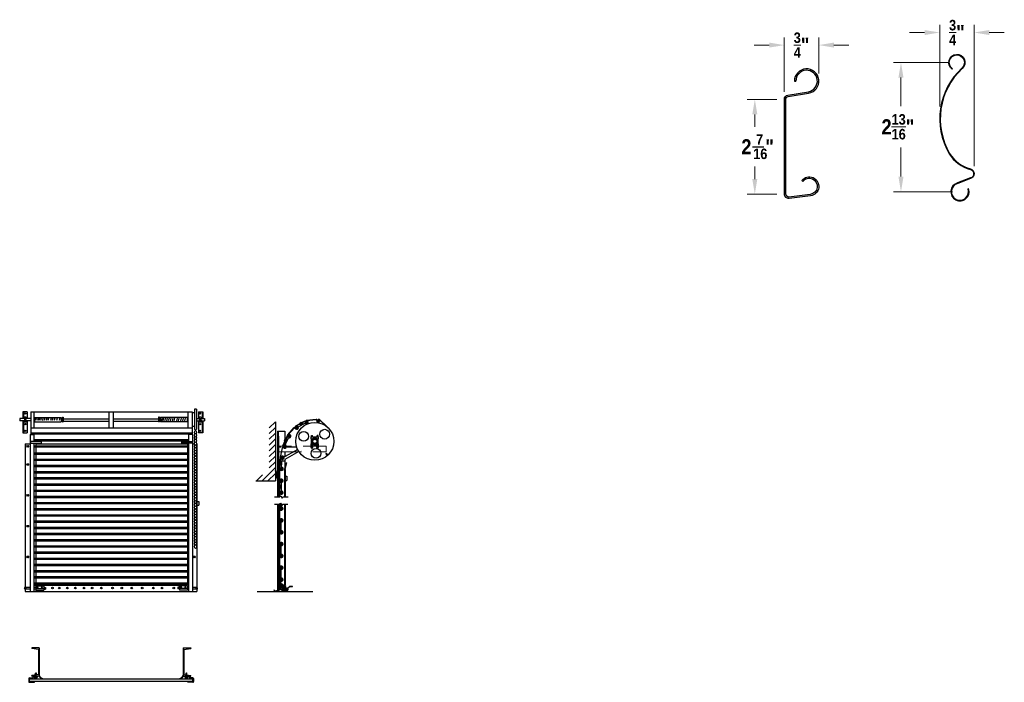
# Model space of a CAD drawing. Header units: inches. Extents: x 26215 to 26716, y 435 to 703.
# Tile 4 of 6: x 26694 to 26716, y 476 to 490. Entities that reach past the tile are written whole.
import ezdxf

# ---------------------------------------------------------------- set-up
doc = ezdxf.new("R2010")
doc.units = ezdxf.units.IN
doc.header["$MEASUREMENT"] = 0
doc.linetypes.add('HIDDENX2', pattern=[0.75, 0.5, -0.25])
doc.linetypes.add('Overhead 1_16_', pattern=[0.101562, 0.0625, -0.039062])
for name, color, linetype, lineweight in [('A-ANNO-DIMS', 1, 'Continuous', 9), ('A-SECT-MBND', 5, 'Overhead 1_16_', 9), ('SDTL', 6, 'Continuous', 25)]:
    doc.layers.add(name, color=color, linetype=linetype, lineweight=lineweight)
for name, color, linetype in [('A-ANNO-LEGN', 7, 'Continuous'), ('A-DETL-MCUT', 2, 'Continuous'), ('A-ELEV-PATT', 8, 'Continuous'), ('A-SECT-MCUT', 2, 'Continuous'), ('A-SECT-PATT', 8, 'Continuous')]:
    doc.layers.add(name, color=color, linetype=linetype)
doc.styles.add('BOLD', font='bold.shx', dxfattribs={"width": 0.9})
doc.dimstyles.new('DIM3.5', dxfattribs={"dimscale": 3.5, "dimtxt": 0.0625, "dimasz": 0.09375, "dimexe": 0.046875, "dimexo": 0.046875, "dimgap": 0.046875, "dimtad": 0, "dimdec": 4, "dimzin": 3, "dimdsep": 46, "dimlunit": 4, "dimtxsty": 'BOLD', "dimcen": 0.09, "dimclrd": 256, "dimclre": 256, "dimclrt": 256, "dimaunit": 1, "dimazin": 0, "dimtfac": 0.7, "dimtdec": 4, "dimtix": 1, "dimtofl": 0, "dimtmove": 2, "dimatfit": 3, "dimfxl": 1, "dimfrac": 1, "dimtolj": 1, "dimtzin": 0, "dimlwd": -1, "dimlwe": -1, "dimarcsym": 0})

# ---------------------------------------------------------------- blocks, each defined once
blk = doc.blocks.new('*D134')
at = {"layer": 'A-ANNO-DIMS', "transparency": 16777216}
for p, q in [((26714.402, 488.305), (26714.402, 490.077)), ((26715.152, 487.005), (26715.152, 490.077)), ((26714.074, 489.913), (26713.745, 489.913)), ((26715.48, 489.913), (26715.808, 489.913))]:
    blk.add_line(p, q, dxfattribs=at)
for points in [[(26714.074, 489.967), (26714.074, 489.858), (26714.402, 489.913)], [(26715.48, 489.967), (26715.48, 489.858), (26715.152, 489.913)]]:
    blk.add_solid(points, dxfattribs=at)
at = {"layer": 'Defpoints', "color": 0, "transparency": 16777216}
for p in [(26714.402, 489.913), (26714.402, 488.141), (26715.152, 486.84)]:
    blk.add_point(p, dxfattribs=at)
at = {"layer": 'A-ANNO-DIMS', "transparency": 16777216, "insert": (26714.777, 489.913), "char_height": 0.32812, "attachment_point": 5, "style": 'BOLD'}
blk.add_mtext('\\A1;{\\H0.7x;\\S3/4;}"', dxfattribs=at)
blk = doc.blocks.new('*D135')
at = {"layer": 'A-ANNO-DIMS', "transparency": 16777216}
for p, q in [((26714.612, 489.261), (26713.396, 489.261)), ((26713.56, 488.933), (26713.56, 488.308)), ((26713.56, 486.776), (26713.56, 487.414)), ((26714.679, 486.448), (26713.396, 486.448))]:
    blk.add_line(p, q, dxfattribs=at)
for points in [[(26713.505, 488.933), (26713.615, 488.933), (26713.56, 489.261)], [(26713.505, 486.776), (26713.615, 486.776), (26713.56, 486.448)]]:
    blk.add_solid(points, dxfattribs=at)
at = {"layer": 'Defpoints', "color": 0, "transparency": 16777216}
for p in [(26714.776, 489.261), (26713.56, 486.448), (26714.843, 486.448)]:
    blk.add_point(p, dxfattribs=at)
at = {"layer": 'A-ANNO-DIMS', "transparency": 16777216, "insert": (26713.494, 487.861), "char_height": 0.32812, "attachment_point": 5, "style": 'BOLD'}
blk.add_mtext('\\A1;2{\\H0.7x;\\S13/16;}"', dxfattribs=at)
blk = doc.blocks.new('*D136')
at = {"layer": 'A-ANNO-DIMS', "transparency": 16777216}
for p, q in [((26710.695, 489.639), (26710.367, 489.639)), ((26711.023, 488.622), (26711.023, 489.803)), ((26711.773, 489.02), (26711.773, 489.803)), ((26712.101, 489.639), (26712.429, 489.639))]:
    blk.add_line(p, q, dxfattribs=at)
for points in [[(26710.695, 489.694), (26710.695, 489.585), (26711.023, 489.639)], [(26712.101, 489.694), (26712.101, 489.585), (26711.773, 489.639)]]:
    blk.add_solid(points, dxfattribs=at)
at = {"layer": 'Defpoints', "color": 0, "transparency": 16777216}
for p in [(26711.773, 489.639), (26711.773, 488.856), (26711.023, 488.458)]:
    blk.add_point(p, dxfattribs=at)
at = {"layer": 'A-ANNO-DIMS', "transparency": 16777216, "insert": (26711.398, 489.639), "char_height": 0.32812, "attachment_point": 5, "style": 'BOLD'}
blk.add_mtext('\\A1;{\\H0.7x;\\S3/4;}"', dxfattribs=at)
blk = doc.blocks.new('11')
for p, q in [((-0.012, 0.008), (-0.004, 0.016)), ((-0.012, -0.008), (-0.012, 0.008)), ((0, 0.056), (0, 0.076)), ((0.013, 0.079), (0.009, 0.079)), ((0.02, -0.053), (0.02, 0.055)), ((-0.012, -0.008), (-0.004, -0.016)), ((0.019, -0.069), (0.016, -0.067))]:
    blk.add_line(p, q)
for points in [[(0.016, -0.067, -0.934658), (0.034, -0.077, -0.045907), (0.031, -0.08, -0.199496), (0.024, -0.083), (0.003, -0.083, -0.414214), (-0.004, -0.076), (-0.004, 0.056, -0.415233), (0.003, 0.064), (0.025, 0.064, 0.391216), (0.036, 0.079, 0.905476), (0.013, 0.079, 1)], [(0.019, -0.069, -0.916709), (0.03, -0.075, -0.042013), (0.028, -0.077, -0.199496), (0.024, -0.079), (0.003, -0.079, -0.414214), (0, -0.076), (0, 0.056, -0.415712), (0.003, 0.06), (0.026, 0.06, 0.397501), (0.04, 0.079, 0.914868), (0.009, 0.079, 0.903652)]]:
    blk.add_lwpolyline(points, format="xyb")
blk.add_lwpolyline([(0, 0.024), (0.006, 0.024), (0.006, -0.024), (0, -0.024)], close=True)
for centre, start, end in [((0.021, 0.076), 266.1437, 181.5963), ((0.021, -0.074), 178.4037, 93.8563)]:
    blk.add_arc(centre, 0.0209, start, end)
blk = doc.blocks.new('13')
for p, q in [((-0.012, 0.008), (-0.004, 0.016)), ((-0.012, -0.008), (-0.012, 0.008)), ((0, 0.049), (0, 0.069)), ((0.013, 0.071), (0.009, 0.071)), ((0.02, -0.053), (0.02, 0.047)), ((-0.012, -0.008), (-0.004, -0.016)), ((0.019, -0.069), (0.016, -0.067))]:
    blk.add_line(p, q)
for points in [[(0.016, -0.067, -0.934658), (0.034, -0.077, -0.045907), (0.031, -0.08, -0.199496), (0.024, -0.083), (0.003, -0.083, -0.414214), (-0.004, -0.076), (-0.004, 0.049, -0.415233), (0.003, 0.056), (0.025, 0.056, 0.391216), (0.036, 0.071, 0.905476), (0.013, 0.071, 1)], [(0.019, -0.069, -0.916709), (0.03, -0.075, -0.042013), (0.028, -0.077, -0.199496), (0.024, -0.079), (0.003, -0.079, -0.414214), (0, -0.076), (0, 0.049, -0.415712), (0.003, 0.052), (0.026, 0.052, 0.397501), (0.04, 0.071, 0.914868), (0.009, 0.071, 0.903652)]]:
    blk.add_lwpolyline(points, format="xyb")
blk.add_lwpolyline([(0, 0.024), (0.006, 0.024), (0.006, -0.024), (0, -0.024)], close=True)
for centre, start, end in [((0.021, 0.068), 266.1437, 181.5963), ((0.021, -0.074), 178.4037, 93.8563)]:
    blk.add_arc(centre, 0.0209, start, end)
blk = doc.blocks.new('14')
for p, q in [((0.013, 0.085), (0.009, 0.085)), ((0.019, -0.055), (0.016, -0.053))]:
    blk.add_line(p, q)
for points in [[(0.016, -0.053, -0.934658), (0.034, -0.063, -0.045907), (0.031, -0.066, -0.199496), (0.024, -0.07), (0.003, -0.07, -0.414214), (-0.004, -0.062), (-0.004, 0.062, -0.415233), (0.003, 0.07), (0.025, 0.07, 0.391216), (0.036, 0.085, 0.905476), (0.013, 0.085, 1)], [(0.019, -0.055, -0.916709), (0.03, -0.061, -0.042013), (0.028, -0.064, -0.199496), (0.024, -0.066), (0.003, -0.066, -0.414214), (0, -0.062), (0, 0.062, -0.415712), (0.003, 0.066), (0.026, 0.066, 0.397501), (0.04, 0.085, 0.914868), (0.009, 0.085, 0.903652)]]:
    blk.add_lwpolyline(points, format="xyb")
blk = doc.blocks.new('12')
for p, q in [((0.013, 0.088), (0.009, 0.088)), ((0.019, -0.059), (0.016, -0.057))]:
    blk.add_line(p, q)
for points in [[(0.016, -0.057, -0.934658), (0.034, -0.067, -0.045907), (0.031, -0.07, -0.199496), (0.024, -0.073), (0.003, -0.073, -0.414214), (-0.004, -0.066), (-0.004, 0.066, -0.415233), (0.003, 0.073), (0.025, 0.073, 0.391216), (0.036, 0.089, 0.905476), (0.013, 0.088, 1)], [(0.019, -0.059, -0.916709), (0.03, -0.065, -0.042013), (0.028, -0.068, -0.199496), (0.024, -0.07), (0.003, -0.07, -0.414214), (0, -0.066), (0, 0.066, -0.415712), (0.003, 0.07), (0.026, 0.07, 0.397501), (0.04, 0.089, 0.914868), (0.009, 0.088, 0.903652)]]:
    blk.add_lwpolyline(points, format="xyb")

msp = doc.modelspace()

# ---------------------------------------------------------------- hatches: boundary and pattern name
at = {"layer": 'SDTL'}
h = msp.add_hatch(color=256, dxfattribs=at)
h.dxf.hatch_style = 1
h.paths.add_polyline_path([(26694.81481, 475.92503), (26694.81481, 475.90482, 0.20132712), (26694.8777, 475.84474), (26694.89963, 475.84474, -0.15638045)])
h = msp.add_hatch(color=256, dxfattribs=at)
h.dxf.hatch_style = 1
h.paths.add_polyline_path([(26697.94757, 475.92503), (26697.94757, 475.90482, -0.20132712), (26697.88468, 475.84474), (26697.86275, 475.84474, 0.15638045)])

# ---------------------------------------------------------------- linework, layer by layer
at = {"layer": 'A-ANNO-DIMS'}
for p, q in [((26710.85906, 488.45782), (26710.2172, 488.45782)), ((26710.38126, 488.1297), (26710.38126, 487.85886)), ((26710.38126, 486.72345), (26710.38126, 486.99428)), ((26710.85906, 486.39532), (26710.2172, 486.39532))]:
    msp.add_line(p, q, dxfattribs=at)
for points in [[(26710.32657, 488.1297), (26710.43595, 488.1297), (26710.38126, 488.45782)], [(26710.32657, 486.72345), (26710.43595, 486.72345), (26710.38126, 486.39532)]]:
    msp.add_solid(points, dxfattribs=at)
at = {"layer": 'A-ANNO-LEGN'}
for p, q in [((26710.33261, 487.42657), (26710.57425, 487.42657)), ((26698.14692, 480.96119), (26698.19596, 480.96119))]:
    msp.add_line(p, q, dxfattribs=at)
at = {"layer": 'A-DETL-MCUT'}
for p, q in [((26714.68349, 489.12478), (26714.67688, 489.1151)), ((26711.24187, 488.85623), (26711.27312, 488.85623)), ((26711.40295, 486.69207), (26711.42757, 486.67283)), ((26715.01987, 486.51085), (26715.03092, 486.51476)), ((26694.71418, 475.8837), (26694.71418, 475.89341)), ((26694.71418, 475.8837), (26694.77248, 475.8837)), ((26694.7239, 475.86427), (26694.7239, 475.8837)), ((26694.74333, 475.97979), (26694.73362, 475.9725)), ((26694.73362, 475.93607), (26694.73362, 475.9725)), ((26694.73362, 475.96652), (26694.75305, 475.96822)), ((26694.73362, 475.96042), (26694.75305, 475.96212)), ((26694.73362, 475.95433), (26694.75305, 475.95603)), ((26694.73362, 475.94823), (26694.75305, 475.94993)), ((26694.73362, 475.94214), (26694.75297, 475.94383)), ((26694.73362, 475.86427), (26694.73362, 475.8837)), ((26694.74333, 475.97979), (26694.75305, 475.9725)), ((26694.75305, 475.93607), (26694.75305, 475.9725)), ((26694.75305, 475.86427), (26694.75305, 475.8837)), ((26694.76276, 475.86427), (26694.76276, 475.8837)), ((26694.77248, 475.8837), (26694.77248, 475.89341)), ((26697.9899, 475.8837), (26697.9899, 475.89342)), ((26698.0482, 475.8837), (26697.9899, 475.8837)), ((26697.99962, 475.86427), (26697.99962, 475.8837)), ((26698.01905, 475.97979), (26698.00933, 475.9725)), ((26698.00933, 475.93607), (26698.00933, 475.9725)), ((26698.02877, 475.96652), (26698.00933, 475.96822)), ((26698.02877, 475.96043), (26698.00933, 475.96213)), ((26698.02877, 475.95433), (26698.00933, 475.95603)), ((26698.02877, 475.94824), (26698.00933, 475.94994)), ((26698.00933, 475.86427), (26698.00933, 475.8837)), ((26698.02877, 475.94214), (26698.00941, 475.94384)), ((26698.01905, 475.97979), (26698.02877, 475.9725)), ((26698.02877, 475.93607), (26698.02877, 475.9725)), ((26698.02877, 475.86427), (26698.02877, 475.8837)), ((26698.03848, 475.86427), (26698.03848, 475.8837)), ((26698.0482, 475.8837), (26698.0482, 475.89342)), ((26694.7239, 475.86427), (26694.76276, 475.86427)), ((26698.03848, 475.86427), (26697.99962, 475.86427))]:
    msp.add_line(p, q, dxfattribs=at)
for points in [[(26714.68349, 489.12478, -2.89597351), (26714.88639, 489.13816, 0.35396554), (26714.60904, 487.27488, 0.19000812), (26715.06926, 486.93339, -0.76008737), (26715.06926, 486.74749), (26714.79027, 486.63994, 2.53823854), (26715.03092, 486.51476)], [(26714.67688, 489.1151, -2.89503822), (26714.89426, 489.12948, 0.35395222), (26714.61913, 487.28083, 0.18994369), (26715.0724, 486.94468, -0.76008737), (26715.0724, 486.7362), (26714.7934, 486.62865, 2.53823854), (26715.01987, 486.51085, 2.53823854)], [(26711.40295, 486.69207, -1.49660576), (26711.59132, 486.35912), (26711.1283, 486.30227, -0.45046715), (26711.02312, 486.39532), (26711.02312, 488.45782, -0.3662249), (26711.10133, 488.55027), (26711.54636, 488.6251, 2.15569355), (26711.27312, 488.85623, 2.15569355)], [(26711.42757, 486.67283, -1.49660576), (26711.58751, 486.39014), (26711.12449, 486.33329, -0.45046715), (26711.05437, 486.39532), (26711.05437, 488.45782, -0.3662249), (26711.10651, 488.51946), (26711.55154, 488.59428, 2.15569355), (26711.24187, 488.85623)]]:
    msp.add_lwpolyline(points, format="xyb", dxfattribs=at)
at = {"layer": 'A-ELEV-PATT'}
for p, q in [((26694.74969, 481.51987), (26694.73641, 481.46602)), ((26694.79008, 481.51987), (26694.77679, 481.46602)), ((26694.82394, 481.51987), (26694.81065, 481.46602)), ((26694.85739, 481.51987), (26694.84411, 481.46602)), ((26694.89778, 481.51987), (26694.88449, 481.46602)), ((26694.93816, 481.51987), (26694.92488, 481.46602)), ((26694.97855, 481.51987), (26694.96526, 481.46602)), ((26695.01893, 481.51987), (26695.00565, 481.46602)), ((26695.07278, 481.51987), (26695.0595, 481.46602)), ((26695.11317, 481.51987), (26695.09989, 481.46602)), ((26695.15356, 481.51987), (26695.14027, 481.46602)), ((26695.2074, 481.51987), (26695.19412, 481.46602)), ((26695.26125, 481.51987), (26695.24797, 481.46602)), ((26697.4921, 481.52277), (26697.47577, 481.46133)), ((26697.51903, 481.52277), (26697.50269, 481.46133)), ((26697.55941, 481.52277), (26697.54308, 481.46133)), ((26697.5998, 481.52277), (26697.58346, 481.46133)), ((26697.64018, 481.52277), (26697.62385, 481.46133)), ((26697.68057, 481.52277), (26697.66424, 481.46133)), ((26697.72096, 481.52277), (26697.70462, 481.46133)), ((26697.76134, 481.52277), (26697.74501, 481.46133)), ((26697.81519, 481.52277), (26697.79886, 481.46133)), ((26697.85558, 481.52277), (26697.83924, 481.46133)), ((26697.90293, 481.52277), (26697.88659, 481.46133)), ((26697.94981, 481.52277), (26697.93348, 481.46133)), ((26697.9902, 481.52277), (26697.97386, 481.46133)), ((26694.63332, 481.20351), (26698.14231, 481.20351)), ((26694.63332, 481.17659), (26698.14231, 481.17659)), ((26694.70063, 481.05543), (26698.06615, 481.05543)), ((26694.70063, 481.0285), (26698.06615, 481.0285)), ((26694.70063, 480.92081), (26698.06615, 480.92081)), ((26694.70063, 480.89388), (26698.06615, 480.89388)), ((26694.70063, 480.76411), (26698.06615, 480.76411)), ((26694.70063, 480.73718), (26698.06615, 480.73718)), ((26694.70063, 480.62949), (26698.06615, 480.62949)), ((26694.70063, 480.60256), (26698.06615, 480.60256)), ((26694.70063, 480.49486), (26698.06615, 480.49486)), ((26694.70063, 480.46794), (26698.06615, 480.46794)), ((26694.70063, 480.36024), (26698.06615, 480.36024)), ((26694.70063, 480.33332), (26698.06615, 480.33332)), ((26694.70063, 480.22562), (26698.06615, 480.22562)), ((26694.70063, 480.1987), (26698.06615, 480.1987)), ((26694.70063, 480.091), (26698.06615, 480.091)), ((26694.70063, 480.06408), (26698.06615, 480.06408)), ((26694.70063, 479.95638), (26698.06615, 479.95638)), ((26694.70063, 479.92946), (26698.06615, 479.92946)), ((26694.70063, 479.82176), (26698.06615, 479.82176)), ((26694.70063, 479.79484), (26698.06615, 479.79484)), ((26694.70063, 479.68714), (26698.06615, 479.68714)), ((26694.70063, 479.66021), (26698.06615, 479.66021)), ((26694.70063, 479.55252), (26698.06615, 479.55252)), ((26694.70063, 479.52559), (26698.06615, 479.52559)), ((26694.70063, 479.4179), (26698.06615, 479.4179)), ((26694.70063, 479.39097), (26698.06615, 479.39097)), ((26694.70063, 479.28328), (26698.06615, 479.28328)), ((26694.70063, 479.25635), (26698.06615, 479.25635)), ((26694.70063, 479.14865), (26698.06615, 479.14865)), ((26694.70063, 479.12173), (26698.06615, 479.12173)), ((26694.70063, 479.01403), (26698.06615, 479.01403)), ((26694.70063, 478.98711), (26698.06615, 478.98711)), ((26694.70063, 478.87941), (26698.06615, 478.87941)), ((26694.70063, 478.85249), (26698.06615, 478.85249)), ((26694.70063, 478.74479), (26698.06615, 478.74479)), ((26694.70063, 478.71787), (26698.06615, 478.71787)), ((26694.70063, 478.61017), (26698.06615, 478.61017)), ((26694.70063, 478.58325), (26698.06615, 478.58325)), ((26694.70063, 478.47555), (26698.06615, 478.47555)), ((26694.70063, 478.44863), (26698.06615, 478.44863)), ((26694.70063, 478.34093), (26698.06615, 478.34093)), ((26694.70063, 478.314), (26698.06615, 478.314)), ((26694.70063, 478.20631), (26698.06615, 478.20631)), ((26694.70063, 478.17938), (26698.06615, 478.17938)), ((26694.70063, 478.07169), (26698.06615, 478.07169)), ((26694.70063, 478.04476), (26698.06615, 478.04476)), ((26694.70063, 477.93707), (26698.06615, 477.93707)), ((26694.70063, 477.91014), (26698.06615, 477.91014))]:
    msp.add_line(p, q, dxfattribs=at)
at = {"layer": 'A-SECT-MBND', "linetype": 'HIDDENX2'}
msp.add_lwpolyline([(26700.01822, 480.78921), (26701.05553, 480.78921), (26701.05553, 480.9128), (26700.01822, 480.9128)], dxfattribs=at)
at = {"layer": 'A-SECT-MCUT'}
msp.add_arc((26700.50137, 480.82394), 0.01881, 299.999707, 299.999998, dxfattribs=at)
at = {"layer": 'A-SECT-PATT'}
for p, q in [((26699.8194, 481.31048), (26699.95182, 481.4429)), ((26699.8194, 481.18563), (26699.95182, 481.31805)), ((26699.8194, 481.06078), (26699.95182, 481.1932)), ((26699.8194, 480.93593), (26699.95182, 481.06836)), ((26699.8194, 480.81108), (26699.95182, 480.94351)), ((26699.8194, 480.68624), (26699.95182, 480.81866)), ((26699.8194, 480.56139), (26699.95182, 480.69381)), ((26699.66571, 480.158), (26699.95182, 480.44411)), ((26699.8194, 480.43654), (26699.95182, 480.56896)), ((26699.54086, 480.158), (26699.67328, 480.29042)), ((26699.79056, 480.158), (26699.95182, 480.31926))]:
    msp.add_line(p, q, dxfattribs=at)
at = {"layer": 'SDTL'}
for p, q in [((26698.23654, 481.71507), (26698.19616, 481.71507)), ((26698.19616, 481.71507), (26698.19616, 481.28428)), ((26698.23654, 481.71507), (26698.23654, 481.28428)), ((26694.63332, 481.51314), (26694.391, 481.51314)), ((26694.391, 481.51314), (26694.391, 481.45929)), ((26694.63332, 481.45929), (26694.391, 481.45929)), ((26694.55254, 481.66122), (26694.45831, 481.66122)), ((26694.45831, 481.66122), (26694.45831, 481.51314)), ((26694.45831, 481.45929), (26694.45831, 481.20351)), ((26694.55254, 481.45256), (26694.45831, 481.45256)), ((26694.47177, 481.66122), (26694.47177, 481.51314)), ((26694.49197, 481.54006), (26694.49197, 481.51314)), ((26694.53235, 481.54006), (26694.49197, 481.54006)), ((26694.53235, 481.48621), (26694.49197, 481.48621)), ((26694.49197, 481.48621), (26694.49197, 481.45929)), ((26694.50543, 481.48621), (26694.50543, 481.51314)), ((26694.51889, 481.48621), (26694.51889, 481.51314)), ((26694.53235, 481.54006), (26694.53235, 481.51314)), ((26694.53235, 481.48621), (26694.53235, 481.45929)), ((26694.55254, 481.66122), (26694.55254, 481.51314)), ((26694.55254, 481.45929), (26694.55254, 481.20351)), ((26694.63332, 481.66122), (26698.14231, 481.66122)), ((26694.63332, 481.66122), (26694.63332, 481.16312)), ((26694.70063, 481.66122), (26694.70063, 481.31121)), ((26694.71409, 481.53333), (26695.29296, 481.53333)), ((26694.71409, 481.53333), (26694.71409, 481.4391)), ((26695.29296, 481.53333), (26695.29296, 481.4391)), ((26695.29296, 481.50641), (26696.32954, 481.50641)), ((26695.29296, 481.45256), (26696.32954, 481.45256)), ((26695.31988, 481.54006), (26695.34008, 481.54006)), ((26695.31988, 481.54006), (26695.31988, 481.4391)), ((26695.34008, 481.54006), (26695.34008, 481.4391)), ((26696.32954, 481.66122), (26696.32954, 481.31121)), ((26696.42378, 481.66122), (26696.42378, 481.31121)), ((26696.42378, 481.50641), (26697.45574, 481.50641)), ((26696.42378, 481.45256), (26697.45574, 481.45256)), ((26697.40862, 481.54006), (26697.40862, 481.4391)), ((26697.42882, 481.54006), (26697.40862, 481.54006)), ((26697.42882, 481.54006), (26697.42882, 481.4391)), ((26698.03461, 481.53333), (26697.45574, 481.53333)), ((26697.45574, 481.53333), (26697.45574, 481.4391)), ((26698.03461, 481.53333), (26698.03461, 481.4391)), ((26698.04807, 481.66122), (26698.04807, 481.31121)), ((26698.14231, 481.66122), (26698.14231, 481.16312)), ((26698.19616, 481.6343), (26698.14231, 481.6343)), ((26698.23654, 481.51314), (26698.41155, 481.51314)), ((26698.23654, 481.45929), (26698.41155, 481.45929)), ((26698.27693, 481.66122), (26698.37116, 481.66122)), ((26698.27693, 481.66122), (26698.27693, 481.51314)), ((26698.27693, 481.45929), (26698.27693, 481.20351)), ((26698.37116, 481.45256), (26698.27693, 481.45256)), ((26698.33751, 481.54006), (26698.29712, 481.54006)), ((26698.29712, 481.54006), (26698.29712, 481.51314)), ((26698.29712, 481.48621), (26698.29712, 481.45929)), ((26698.33751, 481.48621), (26698.29712, 481.48621)), ((26698.31058, 481.48621), (26698.31058, 481.51314)), ((26698.32405, 481.48621), (26698.32405, 481.51314)), ((26698.33751, 481.54006), (26698.33751, 481.51314)), ((26698.33751, 481.48621), (26698.33751, 481.45929)), ((26698.3577, 481.66122), (26698.3577, 481.51314)), ((26698.37116, 481.66122), (26698.37116, 481.51314)), ((26698.37116, 481.45929), (26698.37116, 481.20351)), ((26698.41155, 481.51314), (26698.41155, 481.45929)), ((26700.62779, 481.4256), (26700.62415, 481.4604)), ((26700.62933, 481.46679), (26700.8427, 481.48913)), ((26700.8491, 481.48391), (26700.85311, 481.44561)), ((26700.8677, 481.46889), (26700.89167, 481.49313)), ((26700.87248, 481.46416), (26700.89645, 481.4884)), ((26700.88325, 481.47094), (26700.88255, 481.47766)), ((26700.89062, 481.45663), (26700.89722, 481.45791)), ((26700.90588, 481.48854), (26701.04419, 481.35702)), ((26700.91051, 481.49342), (26701.07458, 481.3374)), ((26694.55254, 481.44583), (26694.45831, 481.44583)), ((26694.55254, 481.43237), (26694.45831, 481.43237)), ((26694.47177, 481.43237), (26694.47177, 481.20351)), ((26694.63332, 481.31121), (26698.14231, 481.31121)), ((26694.71409, 481.4391), (26695.29296, 481.4391)), ((26695.31988, 481.4391), (26695.34008, 481.4391)), ((26697.42882, 481.4391), (26697.40862, 481.4391)), ((26698.03461, 481.4391), (26697.45574, 481.4391)), ((26698.19616, 481.33813), (26698.14231, 481.33813)), ((26698.27693, 481.44583), (26698.37116, 481.44583)), ((26698.37116, 481.44583), (26698.27693, 481.44583)), ((26698.37116, 481.43237), (26698.27693, 481.43237)), ((26698.3577, 481.43237), (26698.3577, 481.20351)), ((26699.95182, 481.4429), (26699.95182, 480.158)), ((26700.64511, 481.43486), (26700.64831, 481.44078)), ((26701.07458, 481.3374), (26701.07296, 481.33543)), ((26694.45831, 481.20351), (26694.55254, 481.20351)), ((26694.61986, 481.16312), (26694.61986, 477.7486)), ((26694.61986, 481.16312), (26694.70063, 481.16312)), ((26694.70063, 481.16312), (26694.70063, 481.01504)), ((26698.06615, 481.16312), (26698.06615, 481.01504)), ((26698.14692, 481.16312), (26698.06615, 481.16312)), ((26698.14692, 481.16312), (26698.14692, 477.7486)), ((26698.37116, 481.20351), (26698.27693, 481.20351)), ((26699.99615, 481.23503), (26699.99615, 479.80757)), ((26699.99615, 481.23503), (26700.15947, 481.23503)), ((26699.99615, 481.12909), (26700.01822, 481.12909)), ((26700.01381, 481.23503), (26700.01381, 481.12909)), ((26700.01822, 481.12909), (26700.01822, 479.80757)), ((26700.15947, 481.23503), (26700.15947, 480.9128)), ((26700.73128, 481.07021), (26700.73128, 481.11299)), ((26700.73128, 481.11299), (26700.73488, 481.11299)), ((26700.73128, 481.11299), (26700.88659, 481.11299)), ((26700.73128, 481.07021), (26700.76561, 481.07021)), ((26700.73488, 481.13948), (26700.763, 481.13948)), ((26700.73488, 481.11299), (26700.73488, 481.13948)), ((26700.74011, 480.86581), (26700.74011, 481.07021)), ((26700.74894, 481.13948), (26700.74894, 481.11299)), ((26700.75777, 481.04771), (26700.75777, 481.07021)), ((26700.763, 481.11299), (26700.763, 481.13948)), ((26700.85586, 481.07021), (26700.89019, 481.07021)), ((26700.85848, 481.11299), (26700.85848, 481.13948)), ((26700.88659, 481.13948), (26700.85848, 481.13948)), ((26700.8637, 481.04771), (26700.8637, 481.07021)), ((26700.87253, 481.13948), (26700.87253, 481.11299)), ((26700.88136, 480.86581), (26700.88136, 481.07021)), ((26700.88659, 481.11299), (26700.88659, 481.13948)), ((26700.88659, 481.11299), (26700.89019, 481.11299)), ((26700.89019, 481.07021), (26700.89019, 481.11299)), ((26694.51216, 480.96119), (26694.51216, 477.84283)), ((26694.51216, 480.96119), (26694.61986, 480.96119)), ((26694.55254, 480.92081), (26694.57947, 480.92081)), ((26694.57947, 480.89388), (26694.55254, 480.89388)), ((26694.85756, 481.01504), (26694.62659, 481.01504)), ((26694.62659, 481.01504), (26694.62659, 480.97466)), ((26694.62659, 480.97466), (26694.85756, 480.97466)), ((26694.70063, 480.97466), (26694.70063, 477.7486)), ((26694.74101, 480.96119), (26694.74101, 477.88322)), ((26694.74101, 480.96119), (26698.03923, 480.96119)), ((26694.85756, 481.01504), (26694.85756, 480.97466)), ((26697.90922, 481.01504), (26698.14019, 481.01504)), ((26697.90922, 481.01504), (26697.90922, 480.97466)), ((26698.14019, 480.97466), (26697.90922, 480.97466)), ((26698.03923, 480.96119), (26698.03923, 477.88322)), ((26698.06615, 480.97466), (26698.06615, 477.7486)), ((26698.14019, 481.01504), (26698.14019, 480.97466)), ((26698.23573, 480.96119), (26698.24116, 480.96119)), ((26698.24116, 480.96119), (26698.24116, 477.8361)), ((26700.01822, 480.89956), (26700.07116, 480.89956)), ((26700.43783, 480.83752), (26700.10056, 480.64875)), ((26700.11484, 480.89956), (26700.40203, 480.89956)), ((26700.73128, 480.91877), (26700.73128, 480.96292)), ((26700.73128, 480.96292), (26700.76402, 480.96292)), ((26700.73128, 480.91877), (26700.89019, 480.91877)), ((26700.73128, 480.90553), (26700.7666, 480.90553)), ((26700.73128, 480.87905), (26700.73128, 480.90553)), ((26700.73128, 480.87905), (26700.7666, 480.87905)), ((26700.74011, 480.86581), (26700.75777, 480.86581)), ((26700.74894, 480.87905), (26700.74894, 480.90553)), ((26700.75777, 480.86581), (26700.75777, 480.98405)), ((26700.7666, 480.87905), (26700.7666, 480.90553)), ((26700.85488, 480.90553), (26700.89019, 480.90553)), ((26700.85488, 480.87905), (26700.85488, 480.90553)), ((26700.89019, 480.87905), (26700.85488, 480.87905)), ((26700.89019, 480.96292), (26700.85745, 480.96292)), ((26700.8637, 480.86581), (26700.8637, 480.98405)), ((26700.88136, 480.86581), (26700.8637, 480.86581)), ((26700.87253, 480.87905), (26700.87253, 480.90553)), ((26700.89019, 480.91877), (26700.89019, 480.96292)), ((26700.89019, 480.87905), (26700.89019, 480.90553)), ((26700.4637, 480.7913), (26700.15947, 480.62102)), ((26700.15947, 480.78921), (26700.15947, 480.68172)), ((26700.15947, 480.62102), (26700.15947, 480.40712)), ((26701.07753, 480.71178), (26701.05256, 480.74485)), ((26701.05829, 480.74175), (26701.06314, 480.74616)), ((26701.05829, 480.74175), (26701.0819, 480.71576)), ((26701.05848, 480.75141), (26701.09277, 480.71368)), ((26701.09114, 480.72416), (26701.0606, 480.75216)), ((26701.07463, 480.71864), (26701.08531, 480.70689)), ((26701.07753, 480.71178), (26701.0793, 480.71339)), ((26701.0847, 480.7278), (26701.09534, 480.7161)), ((26701.09114, 480.72416), (26701.08937, 480.72255)), ((26694.55254, 480.52614), (26694.57947, 480.52614)), ((26694.57947, 480.49922), (26694.55254, 480.49922)), ((26700.10275, 480.59058), (26700.15947, 480.59058)), ((26700.15361, 480.37955), (26700.18984, 480.54998)), ((26700.1683, 480.4062), (26700.19848, 480.54815)), ((26700.1683, 480.4062), (26700.1683, 479.80757)), ((26700.18984, 480.54998), (26700.19848, 480.54815)), ((26699.95474, 480.37845), (26699.96856, 480.37845)), ((26699.99615, 480.19866), (26699.95474, 480.37845)), ((26700.01635, 480.17097), (26699.96856, 480.37845)), ((26700.15361, 480.37955), (26700.15361, 479.80757)), ((26700.1683, 480.25511), (26700.20361, 480.25511)), ((26700.1683, 480.16683), (26700.20361, 480.16683)), ((26700.20361, 480.25511), (26700.20361, 480.16683)), ((26699.52616, 480.158), (26699.95182, 480.158)), ((26694.55254, 479.85521), (26694.57947, 479.85521)), ((26694.57947, 479.82828), (26694.55254, 479.82828)), ((26699.93297, 479.80757), (26700.04828, 479.80757)), ((26700.04828, 479.80757), (26700.07261, 479.82886)), ((26700.07155, 479.9046), (26700.0648, 479.9046)), ((26700.07261, 479.82886), (26700.10204, 479.78151)), ((26700.10204, 479.78151), (26700.11513, 479.80757)), ((26700.11513, 479.80757), (26700.22838, 479.80757)), ((26698.24327, 479.7087), (26698.29039, 479.7087)), ((26698.24327, 479.7087), (26698.24327, 479.62793)), ((26698.24327, 479.62793), (26698.29039, 479.62793)), ((26698.29039, 479.7087), (26698.29039, 479.62793)), ((26699.93297, 479.64666), (26700.03503, 479.64666)), ((26699.99615, 479.64666), (26699.99615, 477.78722)), ((26700.01822, 479.64666), (26700.01822, 477.79481)), ((26700.03503, 479.64666), (26700.0638, 479.67373)), ((26700.0638, 479.67373), (26700.0975, 479.61505)), ((26700.08017, 479.56302), (26700.07461, 479.56682)), ((26700.08042, 479.59008), (26700.08042, 479.64478)), ((26700.0975, 479.61505), (26700.1095, 479.64666)), ((26700.1095, 479.64666), (26700.22397, 479.64666)), ((26700.15361, 479.64666), (26700.15361, 477.88985)), ((26700.1683, 479.64666), (26700.1683, 477.88543)), ((26694.55254, 479.18427), (26694.57947, 479.18427)), ((26694.57947, 479.15735), (26694.55254, 479.15735)), ((26694.55254, 478.51333), (26694.57947, 478.51333)), ((26694.57947, 478.48641), (26694.55254, 478.48641)), ((26698.17385, 478.51333), (26698.20077, 478.51333)), ((26698.20077, 478.48641), (26698.17385, 478.48641)), ((26694.51216, 477.84283), (26694.61986, 477.84283)), ((26694.70063, 477.88322), (26698.03923, 477.88322)), ((26694.74101, 477.8361), (26694.70063, 477.8361)), ((26694.74101, 477.86976), (26694.74101, 477.77552)), ((26694.74101, 477.86976), (26694.91602, 477.86976)), ((26694.74101, 477.81591), (26694.91602, 477.81591)), ((26694.77639, 477.83547), (26694.77639, 477.84956)), ((26694.78641, 477.83547), (26694.78641, 477.84956)), ((26694.87062, 477.83547), (26694.87062, 477.84956)), ((26694.88065, 477.83547), (26694.88065, 477.84956)), ((26694.91602, 477.86976), (26694.91602, 477.77552)), ((26694.91602, 477.8361), (26694.94968, 477.8361)), ((26694.93621, 477.8361), (26694.93621, 477.79571)), ((26694.94295, 477.8361), (26694.94295, 477.79571)), ((26694.94968, 477.8361), (26694.94968, 477.79571)), ((26697.83056, 477.84283), (26697.83056, 477.80245)), ((26697.86422, 477.84283), (26697.83056, 477.84283)), ((26697.8373, 477.84283), (26697.8373, 477.80245)), ((26697.84403, 477.84283), (26697.84403, 477.80245)), ((26698.03923, 477.86976), (26697.86422, 477.86976)), ((26697.86422, 477.86976), (26697.86422, 477.77552)), ((26698.03923, 477.81591), (26697.86422, 477.81591)), ((26697.8996, 477.83547), (26697.8996, 477.84956)), ((26697.90962, 477.83547), (26697.90962, 477.84956)), ((26697.99383, 477.83547), (26697.99383, 477.84956)), ((26698.00385, 477.83547), (26698.00385, 477.84956)), ((26698.03923, 477.86976), (26698.03923, 477.77552)), ((26698.06615, 477.84283), (26698.03923, 477.84283)), ((26698.24116, 477.8361), (26698.14692, 477.8361)), ((26700.03358, 477.90957), (26700.04031, 477.91631)), ((26700.03358, 477.89554), (26700.03358, 477.90957)), ((26700.03358, 477.89554), (26700.04031, 477.8888)), ((26700.04149, 477.82035), (26700.03681, 477.86201)), ((26700.03681, 477.86201), (26700.05269, 477.85777)), ((26700.04031, 477.86108), (26700.04031, 477.95514)), ((26700.04705, 477.92443), (26700.04031, 477.92443)), ((26700.04031, 477.88068), (26700.04705, 477.88068)), ((26700.05269, 477.94282), (26700.07476, 477.94282)), ((26700.05269, 477.94282), (26700.05269, 477.85777)), ((26700.0571, 477.9384), (26700.07476, 477.9384)), ((26700.0571, 477.9384), (26700.0571, 477.81481)), ((26700.0672, 478.01144), (26700.06046, 478.01144)), ((26700.07476, 477.94282), (26700.07476, 477.81481)), ((26700.07476, 477.88985), (26700.09242, 477.88985)), ((26700.07476, 477.84571), (26700.09242, 477.84571)), ((26700.09242, 477.91633), (26700.09242, 477.83688)), ((26700.09242, 477.91633), (26700.10125, 477.91633)), ((26700.10125, 477.91633), (26700.10125, 477.83688)), ((26700.10125, 477.88985), (26700.15506, 477.88985)), ((26700.10125, 477.84571), (26700.15506, 477.84571)), ((26700.11007, 477.82805), (26700.2301, 477.82805)), ((26700.11007, 477.81922), (26700.23376, 477.81922)), ((26700.15361, 477.81922), (26700.15361, 477.79715)), ((26700.1683, 477.81922), (26700.1683, 477.79715)), ((26700.2301, 477.82805), (26700.26541, 477.86336)), ((26700.23376, 477.81922), (26700.26907, 477.85453)), ((26700.26541, 477.86336), (26700.32721, 477.86336)), ((26700.26907, 477.85453), (26700.32721, 477.85453)), ((26700.32721, 477.85453), (26700.32721, 477.86336)), ((26694.51216, 477.80245), (26694.51216, 477.7486)), ((26694.51216, 477.80245), (26694.61986, 477.80245)), ((26694.51216, 477.7486), (26698.24116, 477.7486)), ((26694.74101, 477.79571), (26694.70063, 477.79571)), ((26694.74101, 477.77552), (26694.74101, 477.7486)), ((26694.74101, 477.77552), (26694.91602, 477.77552)), ((26694.91602, 477.79571), (26694.94968, 477.79571)), ((26697.86422, 477.80245), (26697.83056, 477.80245)), ((26698.03923, 477.77552), (26697.86422, 477.77552)), ((26698.06615, 477.80245), (26698.03923, 477.80245)), ((26698.24116, 477.79571), (26698.14692, 477.79571)), ((26698.24116, 477.79571), (26698.24116, 477.7486)), ((26699.55284, 477.7486), (26700.76537, 477.7486)), ((26699.92548, 477.77639), (26699.92187, 477.77387)), ((26699.95201, 477.7486), (26700.00414, 477.7486)), ((26699.99615, 477.78722), (26700.01822, 477.79481)), ((26700.09242, 477.79715), (26700.22127, 477.79715)), ((26700.09242, 477.7795), (26700.22127, 477.7795)), ((26700.15361, 477.7795), (26700.15361, 477.7486)), ((26700.1683, 477.7795), (26700.1683, 477.7486)), ((26700.22127, 477.79715), (26700.22127, 477.7795)), ((26694.81481, 476.52222), (26694.65189, 476.52222)), ((26694.65189, 476.52222), (26694.65189, 476.50805)), ((26694.79766, 476.48531), (26694.65189, 476.50805)), ((26694.79766, 476.48531), (26694.79766, 475.94173)), ((26694.79766, 476.46538), (26694.79766, 476.37963)), ((26694.81481, 476.52222), (26694.81481, 475.90482)), ((26697.94757, 476.52222), (26697.94757, 475.90483)), ((26697.94757, 476.52222), (26698.11049, 476.52222)), ((26697.96472, 476.48532), (26698.11049, 476.50806)), ((26697.96472, 476.48532), (26697.96472, 475.94173)), ((26697.96472, 476.46538), (26697.96472, 476.37963)), ((26698.11049, 476.52222), (26698.11049, 476.50806)), ((26694.79766, 475.94173), (26694.65189, 475.91899)), ((26694.65189, 475.90482), (26694.65189, 475.91899)), ((26694.81481, 475.90482), (26694.65189, 475.90482)), ((26694.67959, 475.89141), (26694.67591, 475.87303)), ((26694.68911, 475.88951), (26694.68504, 475.86912)), ((26694.69388, 475.90313), (26694.78219, 475.90313)), ((26694.69388, 475.89341), (26694.78219, 475.89341)), ((26694.78219, 475.89341), (26694.78219, 475.90313)), ((26697.94757, 475.90483), (26698.11049, 475.90483)), ((26697.96472, 475.94173), (26698.11049, 475.91899)), ((26697.98019, 475.89342), (26697.98019, 475.90313)), ((26698.0685, 475.90313), (26697.98019, 475.90313)), ((26698.0685, 475.89342), (26697.98019, 475.89342)), ((26698.07327, 475.88951), (26698.07734, 475.86913)), ((26698.08279, 475.89142), (26698.08647, 475.87303)), ((26698.11049, 475.90483), (26698.11049, 475.91899)), ((26694.58788, 475.85455), (26694.58788, 475.78595)), ((26694.5976, 475.78595), (26694.5976, 475.85455)), ((26694.60246, 475.86912), (26694.67115, 475.86912)), ((26694.60246, 475.85941), (26694.67115, 475.85941)), ((26694.60246, 475.78109), (26694.71418, 475.78109)), ((26694.60246, 475.77138), (26694.71418, 475.77138)), ((26694.60693, 475.84474), (26698.15545, 475.84474)), ((26694.60693, 475.79389), (26694.60693, 475.84474)), ((26694.60693, 475.79389), (26698.15545, 475.79389)), ((26694.71418, 475.77138), (26694.71418, 475.78109)), ((26698.15992, 475.7811), (26698.0482, 475.7811)), ((26698.0482, 475.77138), (26698.0482, 475.7811)), ((26698.15992, 475.77138), (26698.0482, 475.77138)), ((26698.15992, 475.86913), (26698.09123, 475.86913)), ((26698.15992, 475.85941), (26698.09123, 475.85941)), ((26698.15545, 475.79389), (26698.15545, 475.84474)), ((26698.16478, 475.78596), (26698.16478, 475.85455)), ((26698.1745, 475.85455), (26698.1745, 475.78596))]:
    msp.add_line(p, q, dxfattribs=at)
for points in [[(26700.64831, 481.44078, -0.93465833), (26700.63366, 481.40864, -0.04590679), (26700.62783, 481.41252, -0.19949556), (26700.6211, 481.4249), (26700.61746, 481.4597, -0.41421356), (26700.62863, 481.47349), (26700.842, 481.49582, -0.41523333), (26700.85579, 481.4846), (26700.85973, 481.44698, 0.39121641), (26700.88746, 481.43151, 0.90547587), (26700.88325, 481.47094, 1)], [(26700.04251, 479.80757), (26700.04251, 479.86616, -0.41523333), (26700.05511, 479.87871), (26700.09293, 479.87871, 0.39121641), (26700.1112, 479.90468, 0.90547587), (26700.07155, 479.9046)], [(26700.04924, 479.80841), (26700.04924, 479.86616, -0.41571153), (26700.05509, 479.87198), (26700.0936, 479.87198, 0.39750081), (26700.11789, 479.90547, 0.91486762), (26700.0648, 479.9046)], [(26700.07461, 479.56682, -0.93465833), (26700.10506, 479.54891, -0.04590679), (26700.10059, 479.54352, -0.19949556), (26700.08757, 479.53811), (26700.05259, 479.53811, -0.41421356), (26700.04004, 479.55066), (26700.04004, 479.65137)], [(26700.08017, 479.56302, -0.91670896), (26700.09922, 479.55231, -0.04201286), (26700.09582, 479.54827, -0.19949556), (26700.08757, 479.54484), (26700.05259, 479.54484, -0.41421356), (26700.04677, 479.55066), (26700.04677, 479.6577)], [(26700.04031, 477.86108), (26700.04031, 477.97301, -0.41523333), (26700.05291, 477.98556), (26700.09074, 477.98543, 0.35012552), (26700.11017, 478.01153, 1.06723204), (26700.0672, 478.01144)], [(26700.04705, 477.85928), (26700.04705, 477.97301, -0.41523333), (26700.05289, 477.97883), (26700.09154, 477.97869, 0.35535146), (26700.11691, 478.01143, 1.05258706), (26700.06046, 478.01144)]]:
    msp.add_lwpolyline(points, format="xyb", dxfattribs=at)
msp.add_lwpolyline([(26700.05703, 479.66736), (26700.05703, 479.63993), (26700.04677, 479.63993), (26700.04677, 479.6577)], dxfattribs=at)
for centre, radius in [((26694.51216, 481.62084), 0.01346), ((26698.31732, 481.62084), 0.01346), ((26694.51216, 481.39198), 0.01346), ((26694.51216, 481.2439), 0.01346), ((26698.31732, 481.39198), 0.01346), ((26698.31732, 481.2439), 0.01346), ((26700.81074, 481.01588), 0.41336), ((26701.0251, 481.1714), 0.10594), ((26700.56887, 481.12377), 0.10594), ((26700.81074, 481.01588), 0.0618), ((26700.81074, 481.01588), 0.04414), ((26700.83824, 480.75248), 0.10594), ((26694.51216, 477.82264), 0.01346), ((26695.10449, 477.82264), 0.01787), ((26695.25257, 477.82264), 0.01787), ((26695.42758, 477.82264), 0.01787), ((26695.60259, 477.82264), 0.01787), ((26695.79106, 477.82264), 0.01787), ((26695.96606, 477.82264), 0.01787), ((26696.168, 477.82264), 0.01787), ((26696.41031, 477.82264), 0.01787), ((26696.61225, 477.82264), 0.01787), ((26696.82764, 477.82264), 0.01787), ((26697.05649, 477.82264), 0.01787), ((26697.29881, 477.82264), 0.01787), ((26697.48728, 477.82264), 0.01787), ((26697.74306, 477.82264), 0.01787), ((26698.24116, 477.81591), 0.01346), ((26700.14623, 477.86778), 0.01324)]:
    msp.add_circle(centre, radius, dxfattribs=at)
for centre, radius, start, end in [((26700.62994, 481.461), 0.00582, 95.975712, 185.975712), ((26700.8433, 481.48334), 0.00582, 5.682834, 95.975712), ((26700.88076, 481.45597), 0.01837, 135.318823, 180.447381), ((26700.90057, 481.45613), 0.03819, 180.447381, 190.961061), ((26700.87985, 481.45454), 0.0177, 198.714117, 10.976567), ((26700.88076, 481.45597), 0.01164, 135.318823, 180.447381), ((26700.90057, 481.45613), 0.03145, 180.447381, 190.070359), ((26700.87985, 481.45454), 0.01097, 200.929511, 10.976567), ((26700.88339, 481.45102), 0.02665, 282.004757, 91.822296), ((26700.90124, 481.48366), 0.01346, 46.440507, 135.318823), ((26700.90124, 481.48366), 0.00673, 46.440507, 135.318823), ((26698.21635, 481.28428), 0.02019, 180, 0), ((26700.63937, 481.42682), 0.01164, 185.975712, 231.104269), ((26700.65181, 481.44224), 0.03145, 231.104269, 240.727248), ((26700.6399, 481.42521), 0.01097, 251.5864, 61.633455), ((26700.88197, 481.45425), 0.03013, 196.667093, 283.378538), ((26700.81074, 481.01588), 0.07062, 50.283723, 129.716277), ((26700.99479, 481.13471), 0.14125, 187.937633, 188.844671), ((26694.55254, 480.90734), 0.01346, 90, 270), ((26694.57947, 480.90734), 0.01346, 270, 90), ((26700.81074, 481.01588), 0.07062, 228.590378, 311.409622), ((26701.05689, 480.74816), 0.00545, 42.265928, 222.265928), ((26694.55254, 480.51268), 0.01346, 90, 270), ((26694.57947, 480.51268), 0.01346, 270, 90), ((26694.55254, 479.84175), 0.01346, 90, 270), ((26694.57947, 479.84175), 0.01346, 270, 90), ((26700.08285, 479.55406), 0.0361, 178.403671, 93.856293), ((26694.55254, 479.17081), 0.01346, 90, 270), ((26694.57947, 479.17081), 0.01346, 270, 90), ((26694.55254, 478.49987), 0.01346, 90, 270), ((26694.57947, 478.49987), 0.01346, 270, 90), ((26698.17385, 478.49987), 0.01346, 90, 270), ((26698.20077, 478.49987), 0.01346, 270, 90), ((26694.51216, 477.82264), 0.02019, 90, 270), ((26694.7814, 477.81591), 0.02019, 0, 180), ((26694.7814, 477.81591), 0.01346, 0, 180), ((26694.7814, 477.84956), 0.00501, 0, 180), ((26694.87564, 477.81591), 0.02019, 0, 180), ((26694.87564, 477.81591), 0.01346, 0, 180), ((26694.87564, 477.84956), 0.00501, 0, 180), ((26697.90461, 477.81591), 0.02019, 0, 180), ((26697.90461, 477.81591), 0.01346, 0, 180), ((26697.90461, 477.84956), 0.00501, 0, 180), ((26697.99884, 477.81591), 0.02019, 0, 180), ((26697.99884, 477.81591), 0.01346, 0, 180), ((26697.99884, 477.84956), 0.00501, 0, 180), ((26698.24116, 477.81591), 0.02019, 270, 90), ((26699.95948, 477.85283), 0.0882, 255.403102, 338.393448), ((26700.09242, 477.81481), 0.03531, 180, 270), ((26700.09242, 477.81481), 0.01766, 180, 270), ((26700.11007, 477.83688), 0.01766, 180, 270), ((26700.11007, 477.83688), 0.00883, 180, 270), ((26700.15506, 477.86778), 0.02207, 270, 90), ((26699.96424, 477.79391), 0.04687, 205.314813, 211.29303), ((26699.93927, 477.77874), 0.01766, 211.29303, 246.758842), ((26699.94723, 477.79134), 0.0264, 214.490861, 230.788554), ((26699.94171, 477.78456), 0.01766, 230.788554, 255.403102), ((26699.97093, 477.85245), 0.09787, 246.758842, 332.660668), ((26694.69388, 475.88855), 0.01457, 90, 168.690068), ((26694.69388, 475.88855), 0.00486, 90, 168.690068), ((26694.98245, 476.01717), 0.19129, 208.793712, 244.345533), ((26694.91784, 475.9497), 0.11238, 203.537882, 249.069993), ((26697.77993, 476.01717), 0.19129, 295.654467, 331.206288), ((26697.84454, 475.9497), 0.11238, 290.930007, 336.462118), ((26698.0685, 475.88856), 0.01457, 11.309932, 90), ((26698.0685, 475.88856), 0.00486, 11.309932, 90), ((26694.60246, 475.85455), 0.01457, 90, 180), ((26694.60246, 475.78595), 0.01457, 180, 270), ((26694.60246, 475.85455), 0.00486, 90, 180), ((26694.60246, 475.78595), 0.00486, 180, 270), ((26694.67115, 475.87398), 0.00486, 270, 348.690068), ((26694.67115, 475.87398), 0.01457, 270, 348.690068), ((26698.09123, 475.87399), 0.01457, 191.309932, 270), ((26698.09123, 475.87399), 0.00486, 191.309932, 270), ((26698.15992, 475.85455), 0.01457, 0, 90), ((26698.15992, 475.85455), 0.00486, 0, 90), ((26698.15992, 475.78596), 0.00486, 270, 0), ((26698.15992, 475.78596), 0.01457, 270, 0)]:
    msp.add_arc(centre, radius, start, end, dxfattribs=at)
for centre in [(26698.21584, 481.21058), (26698.21584, 481.15), (26698.21584, 481.08942), (26698.21584, 481.02885), (26698.21584, 480.96827), (26698.21584, 480.90769), (26698.21584, 480.84711), (26698.21584, 480.78653), (26698.21584, 480.72595), (26698.21584, 480.66537), (26698.21584, 480.60479), (26698.2158, 480.48363), (26698.2158, 480.42305), (26698.2158, 480.36247), (26698.21584, 480.54421), (26698.2158, 480.30189), (26698.2158, 480.24131), (26698.2158, 480.18073), (26698.2158, 480.12015), (26698.2158, 480.05957), (26698.2158, 479.99899), (26698.2158, 479.93842), (26698.2158, 479.87784), (26698.2158, 479.81726), (26698.2158, 479.75668), (26698.21575, 479.63552), (26698.21575, 479.57494), (26698.21575, 479.51436), (26698.2158, 479.6961), (26698.21575, 479.45378), (26698.21575, 479.3932), (26698.21575, 479.33262), (26698.21575, 479.27204), (26698.21575, 479.21146), (26698.21575, 479.15088), (26698.21575, 479.0903), (26698.21575, 479.02972), (26698.21575, 478.96914), (26698.21575, 478.90857), (26698.21575, 478.84799), (26698.2157, 478.78741), (26698.2157, 478.72683)]:
    msp.add_ellipse(centre, major_axis=(0, 0.04039), ratio=0.5, dxfattribs=at)

# ---------------------------------------------------------------- block references
for name, p, xscale, yscale, zscale, rotation in [('13', (26700.514, 481.40578), 1.723148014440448, 1.723148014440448, 1.723148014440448, 298.0876325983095), ('14', (26700.29649, 481.23101), 1.723148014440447, 1.723148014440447, 1.723148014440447, 317.9909107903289), ('13', (26700.17308, 481.03472), 1.723148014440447, 1.723148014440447, 1.723148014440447, 336.0523320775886), ('14', (26700.08922, 480.77167), 1.723148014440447, 1.723148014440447, 1.723148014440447, 348.3048036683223), ('13', (26700.05962, 480.54856), 1.723148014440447, 1.723148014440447, 1.723148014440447, 355)]:
    msp.add_blockref(name, p, dxfattribs=dict(at, xscale=xscale, yscale=yscale, zscale=zscale, rotation=rotation))
at = {"layer": 'SDTL', "xscale": 1.723148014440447, "yscale": 1.723148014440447, "zscale": 1.723148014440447}
for name, p in [('12', (26700.04892, 480.27019)), ('11', (26700.04892, 480.02732)), ('12', (26700.04709, 479.40633)), ('11', (26700.04741, 479.16484)), ('12', (26700.04691, 478.89168)), ('11', (26700.04723, 478.65019)), ('12', (26700.04673, 478.37703)), ('11', (26700.04705, 478.13553))]:
    msp.add_blockref(name, p, dxfattribs=at)

# ---------------------------------------------------------------- texts
at = {"layer": 'A-ANNO-DIMS', "style": 'BOLD', "width": 0.9}
for s, height, p in [('7', 0.22969, (26710.40753, 487.46895)), ('2', 0.32812, (26710.0883, 487.26251)), ('"', 0.32812, (26710.6087, 487.26251)), ('16', 0.229687, (26710.34639, 487.15808))]:
    msp.add_text(s, height=height, dxfattribs=at).set_placement(p)

# ---------------------------------------------------------------- dimensions: what is measured, and where the dimension line sits
at = {"layer": 'A-ANNO-DIMS'}
for base, p1, p2, picture, middle in [((26714.40163, 489.9126), (26715.15163, 486.84044), (26714.40163, 488.1412), '*D134', (26714.77663, 489.9126)), ((26711.77312, 489.63922), (26711.02312, 488.45782), (26711.77312, 488.85623), '*D136', (26711.39812, 489.63922))]:
    dim = msp.add_linear_dim(base=base, p1=p1, p2=p2, dimstyle='DIM3.5', override={"dimtxt": 0.09375, "dimtih": 1, "dimfrac": 0}, dxfattribs=at)
    dim.commit()
    dim.dimension.update_dxf_attribs({"geometry": picture, "text_midpoint": middle})
dim = msp.add_linear_dim(base=(26713.55983, 486.44835), p1=(26714.7764, 489.26085), p2=(26714.84349, 486.44835), angle=90, dimstyle='DIM3.5', override={"dimtxt": 0.09375, "dimtih": 1, "dimfrac": 0}, dxfattribs=at)
dim.commit()
dim.dimension.update_dxf_attribs({"geometry": '*D135', "text_midpoint": (26713.49424, 487.86079), "dimtype": 160})

doc.saveas('drawing.dxf')
